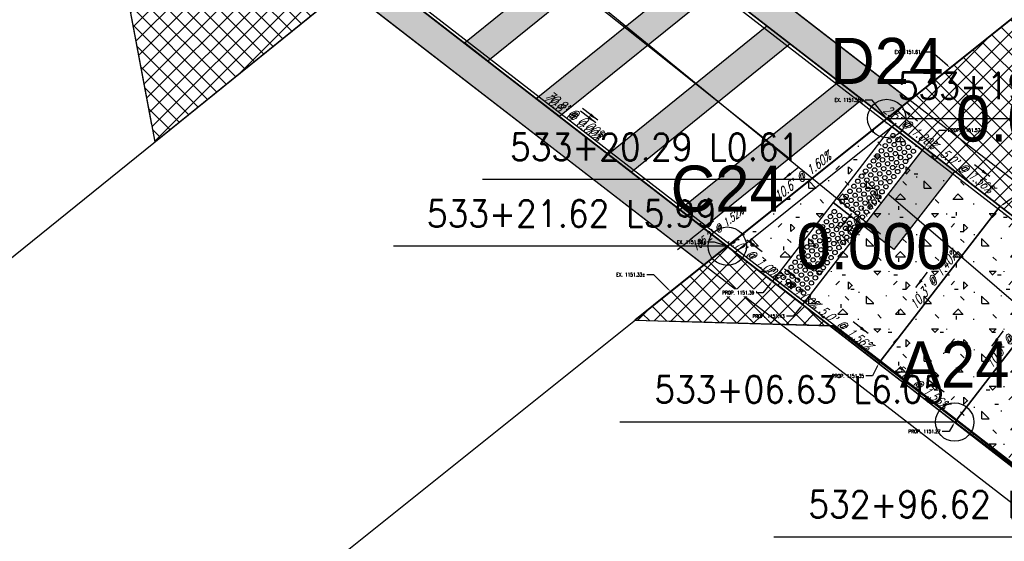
# Model space of a CAD drawing. Extents: x 167754 to 212748, y 396132 to 454338.
# Tile 27 of 147: x 178741 to 178792, y 416577 to 416604. Entities that reach past the tile are written whole.
import ezdxf
from ezdxf import colors
from ezdxf.entities.mleader import LeaderData, LeaderLine
from ezdxf.enums import TextEntityAlignment as Align
from ezdxf.math import Vec2, Vec3

# ---------------------------------------------------------------- set-up
doc = ezdxf.new("R2010")
doc.units = 0
doc.header["$MEASUREMENT"] = 0
doc.layers.get('0').update_dxf_attribs({"linetype": 'CONTINUOUS'})
for name, color, linetype, plot in [('0_3DP_MAT', 181, 'CONTINUOUS', False), ('0_EX. 3DP', 31, 'CONTINUOUS', False), ('0_QUANTITIES_PAVEMENT REMOVED', 130, 'CONTINUOUS', False)]:
    doc.layers.add(name, color=color, linetype=linetype, plot=plot)
for name, color, linetype in [('0_JLD_PR_3DP', 40, 'CONTINUOUS'), ('0_PNTS', 1, 'CONTINUOUS'), ('L141', 7, 'CONTINUOUS'), ('L148', 7, 'CONTINUOUS'), ('PNTDESC', 3, 'CONTINUOUS'), ('PNTELEV', 5, 'CONTINUOUS'), ('PNTNO', 7, 'CONTINUOUS'), ('PV_P_CURB', 3, 'CONTINUOUS'), ('PV_P_CURB_RAMP', 3, 'CONTINUOUS'), ('PV_P_CURB_RAMP_DOMES', 7, 'CONTINUOUS'), ('PV_P_CURB_RAMP_HATCH', 3, 'CONTINUOUS'), ('PV_P_GRADE_BREAKS', 3, 'CONTINUOUS'), ('PV_P_SAW_CUT_LINE', 110, 'CONTINUOUS'), ('SC_SCRATCH-6', 6, 'CONTINUOUS')]:
    doc.layers.add(name, color=color, linetype=linetype)
doc.styles.add('PTXT', font='TXT')
doc.styles.add('romans', font='romans.shx', dxfattribs={"width": 0.75, "oblique": 22.5})
doc.styles.get("Standard").update_dxf_attribs({"font": 'romans.shx', "width": 0.9})
doc.dimstyles.new('4P', dxfattribs={"dimscale": 4, "dimtxt": 0.14, "dimasz": 0.14, "dimexe": 0.05, "dimexo": 0.05, "dimgap": 0.05, "dimtad": 1, "dimzin": 0, "dimdsep": 46, "dimtxsty": 'romans', "dimcen": 0, "dimdle": 0.1, "dimclrd": 1, "dimclre": 1, "dimclrt": 7, "dimaunit": 1, "dimadec": 4, "dimazin": 0, "dimtfac": 1, "dimtmove": 0, "dimatfit": 2, "dimfxl": 1, "dimtvp": 1, "dimtolj": 1, "dimtzin": 0, "dimarcsym": 0})

# ---------------------------------------------------------------- blocks, each defined once
blk = doc.blocks.new('DOMES_5FT')
for p, q in [((-0.07, 2.499), (-2.069, 2.443)), ((-2.069, 2.443), (-1.929, -2.555)), ((0.07, -2.499), (-0.07, 2.499)), ((-1.929, -2.555), (0.07, -2.499))]:
    blk.add_line(p, q)
for centre in [(-1.725, 2.12), (-1.392, 2.13), (-1.059, 2.139), (-0.727, 2.148), (-0.394, 2.158), (-1.716, 1.788), (-1.706, 1.453), (-1.383, 1.797), (-1.374, 1.462), (-1.05, 1.806), (-1.041, 1.471), (-0.717, 1.816), (-0.708, 1.481), (-0.384, 1.825), (-0.375, 1.49), (-1.697, 1.12), (-1.364, 1.129), (-1.031, 1.138), (-0.698, 1.148), (-0.366, 1.157), (-1.688, 0.787), (-1.678, 0.454), (-1.355, 0.796), (-1.346, 0.463), (-1.022, 0.806), (-1.013, 0.473), (-0.689, 0.815), (-0.68, 0.482), (-0.356, 0.824), (-0.347, 0.491), (-1.669, 0.121), (-1.336, 0.131), (-1.003, 0.14), (-0.67, 0.149), (-0.338, 0.159), (-1.66, -0.212), (-1.65, -0.547), (-1.327, -0.202), (-1.317, -0.537), (-0.994, -0.193), (-0.985, -0.528), (-0.661, -0.184), (-0.652, -0.518), (-0.328, -0.174), (-0.319, -0.509), (-1.641, -0.881), (-1.308, -0.872), (-0.975, -0.863), (-0.642, -0.853), (-0.309, -0.844), (-1.632, -1.214), (-1.622, -1.547), (-1.299, -1.205), (-1.289, -1.538), (-0.966, -1.196), (-0.956, -1.528), (-0.633, -1.186), (-0.624, -1.519), (-0.3, -1.177), (-0.291, -1.51), (-1.613, -1.88), (-1.28, -1.871), (-0.947, -1.861), (-0.614, -1.852), (-0.281, -1.843), (-1.604, -2.213), (-1.271, -2.204), (-0.938, -2.194), (-0.605, -2.185), (-0.272, -2.175)]:
    blk.add_circle(centre, 0.115)
blk = doc.blocks.new('SPT4')
at = {"color": 0, "linetype": 'Continuous'}
blk.add_circle((0, 0), 0.5, dxfattribs=at)
blk = doc.blocks.new('SRVPNO1')
at = {"layer": 'PNTDESC', "style": 'PTXT'}
blk.add_attdef('DESC2', text='', height=1, dxfattribs=at).set_placement((0, -1.75), align=Align.CENTER)
at = {"layer": 'PNTELEV', "style": 'PTXT'}
blk.add_attdef('ELEV2', (1.5, -0.5), '', height=1, dxfattribs=at)
at = {"layer": 'PNTNO', "style": 'PTXT'}
blk.add_attdef('PT#', text='', height=1, dxfattribs=at).set_placement((0, 0.75), align=Align.CENTER)

msp = doc.modelspace()

# ---------------------------------------------------------------- hatches: boundary and pattern name
at = {"layer": 'L141', "transparency": 33554495}
h = msp.add_hatch(color=256, dxfattribs=at)
h.dxf.hatch_style = 1
h.paths.add_polyline_path([(178773.554, 416608.311), (178765.29, 416601.632), (178764.071, 416602.575), (178772.335, 416609.254)])
h = msp.add_hatch(color=256, dxfattribs=at)
h.dxf.hatch_style = 1
h.paths.add_polyline_path([(178777.294, 416605.417), (178769.029, 416598.738), (178767.81, 416599.681), (178776.075, 416606.36)])
h = msp.add_hatch(color=256, dxfattribs=at)
h.dxf.hatch_style = 1
h.paths.add_polyline_path([(178781.033, 416602.523), (178772.769, 416595.844), (178771.55, 416596.787), (178779.814, 416603.466)])
at = {"layer": 'PV_P_SAW_CUT_LINE', "transparency": 33554495}
h = msp.add_hatch(dxfattribs=at)
h.set_pattern_fill('ANSI37', color=256, scale=5)
h.paths.add_polyline_path([(178759.09, 416606.429), (178749.225, 416614.063), (178741.157, 416620.522), (178745.174, 416612.163), (178747.955, 416597.43)])

# ---------------------------------------------------------------- linework, layer by layer
at = {"layer": '0_3DP_MAT', "color": 211}
for points in [[(178769.932, 416605.383), (178773.615, 416602.444)], [(178773.615, 416602.444), (178777.299, 416599.505)], [(178777.299, 416599.505), (178780.982, 416596.565)], [(178783.265, 416594.259), (178780.101, 416590.17)]]:
    msp.add_lwpolyline(points, dxfattribs=at)
at = {"layer": '0_EX. 3DP'}
msp.add_lwpolyline([(178747.955, 416597.43), (178775.014, 416619.3)], dxfattribs=at)
for points in [[(178682.443, 416664.085, 1150.961), (178727.181, 416631.357, 1151.136), (178741.157, 416620.522, 1151.164), (178745.174, 416612.163, 1151.169), (178747.79, 416598.305, 1151.253)], [(178786.156, 416594.671, 1151.311), (178811.461, 416572.961, 1151.03)], [(178808.174, 416568.744, 1150.884), (178783.254, 416587.833, 1151.155), (178774.45, 416588.088, 1151.4)]]:
    msp.add_polyline3d(points, dxfattribs=at)
at = {"layer": '0_QUANTITIES_PAVEMENT REMOVED'}
msp.add_lwpolyline([(178747.955, 416597.43), (178756.907, 416604.665), (178760.008, 416607.178), (178768.34, 416613.905), (178771.451, 416616.419), (178775.014, 416619.3), (178759.172, 416620.408), (178746.031, 416630.007), (178747.158, 416628.737), (178741.157, 416620.522), (178741.854, 416619.071), (178745.174, 416612.163), (178747.955, 416597.43)], dxfattribs=at)
at = {"layer": 'L141'}
for points in [[(178773.554, 416608.311), (178765.29, 416601.632), (178764.071, 416602.575), (178772.335, 416609.254)], [(178777.294, 416605.417), (178769.029, 416598.738), (178767.81, 416599.681), (178776.075, 416606.36)], [(178781.033, 416602.523), (178772.769, 416595.844), (178771.55, 416596.787), (178779.814, 416603.466)]]:
    msp.add_lwpolyline(points, close=True, dxfattribs=at)
at = {"layer": 'PV_P_CURB'}
msp.add_lwpolyline([(178778.158, 416591.674), (178786.462, 416598.322)], dxfattribs=at)
at = {"layer": 'PV_P_SAW_CUT_LINE'}
msp.add_lwpolyline([(178759.09, 416606.429), (178749.225, 416614.063), (178741.157, 416620.522), (178745.174, 416612.163), (178747.955, 416597.43), (178759.09, 416606.429)], dxfattribs=at)

# ---------------------------------------------------------------- texts
at = {"layer": '0_3DP_MAT', "color": 211, "style": 'romans', "oblique": 22.5, "width": 0.75}
for s, rotation, p in [("70.8' @ 0.00%", 322.2659, (178769.563, 416598.527)), ("70.8' @ 0.00%", 322.2659, (178769.667, 416598.662)), ("70.8' @ 0.00%", 322.2659, (178769.667, 416598.662)), ("10.3' @ 1.40%", 52.2659, (178784.721, 416593.132)), ("10.3' @ 1.40%", 52.2659, (178788.675, 416590.072)), ("5.0' @ 1.56%", 322.2659, (178783.758, 416587.542)), ("10.3' @ 1.40%", 52.2659, (178792.629, 416587.012)), ("5.0' @ 1.56%", 322.2659, (178787.712, 416584.482))]:
    msp.add_text(s, height=0.48, rotation=rotation, dxfattribs=at).set_placement(p, align=Align.CENTER)
at = {"layer": '0_3DP_MAT', "style": 'romans', "oblique": 22.5, "width": 0.75}
msp.add_text("10.6' @ 1.60%", height=0.48, rotation=38.6824, dxfattribs=at).set_placement((178781.803, 416595.438), align=Align.CENTER)
at = {"layer": 'SC_SCRATCH-6', "width": 0.9}
for s, p in [('533+20.29 L0.61', (178781.509, 416597.152)), ('533+21.62 L5.99', (178777.181, 416593.687)), ('532+96.62 L5.90', (178797.034, 416578.539))]:
    msp.add_text(s, height=1.4, dxfattribs=at).set_placement(p, align=Align.MIDDLE_RIGHT)

# ---------------------------------------------------------------- leaders
at = {"layer": '0_3DP_MAT', "color": 211}
for points in [[(178771.011, 416598.547), (178770.22, 416599.159)], [(178771.011, 416598.547), (178770.22, 416599.159)], [(178786.866, 416599.136), (178787.657, 416598.524)], [(178770.907, 416598.412), (178770.116, 416599.024)], [(178791.418, 416595.614), (178790.627, 416596.226)], [(178783.617, 416592.902), (178784.229, 416593.693)], [(178787.571, 416589.842), (178788.183, 416590.633)], [(178785.089, 416587.437), (178784.299, 416588.049)], [(178791.526, 416586.782), (178792.138, 416587.573)], [(178789.044, 416584.377), (178788.253, 416584.989)]]:
    msp.add_leader(points, dimstyle='4P', override={"dimscale": 20, "dimtxt": 0.12, "dimasz": 0.024, "dimdec": 2}, dxfattribs=at)
at = {"layer": '0_3DP_MAT'}
for points in [[(178780.676, 416595.472), (178781.457, 416596.097)], [(178778.774, 416592.324), (178779.565, 416591.712)], [(178780.725, 416590.814), (178781.516, 416590.202)]]:
    msp.add_leader(points, dimstyle='4P', override={"dimscale": 20, "dimtxt": 0.12, "dimasz": 0.024, "dimdec": 2}, dxfattribs=at)
ml = msp.add_multileader_mtext('Standard', dxfattribs=at)
ml.set_content('EX. 1151.55±', color=256)
ml.set_leader_properties()
ml.build(insert=Vec2(0, 0))
ml.multileader.update_dxf_attribs({"dogleg_length": 0.36, "arrow_head_size": 0.18})
ctx = ml.context
ctx.base_point, ctx.char_height, ctx.arrow_head_size, ctx.landing_gap_size, ctx.plane_origin = Vec3(178783.073, 416599.601, 1147.995), 0.18, 0.18, 0.09, Vec3(178770.025, 416608.562, 1147.995)
ctx.text_align_type = 2
notes = []
notes.append((ctx, [(1, (1, 1, 0), (178785.295, 416599.601, 1147.995), (-1, 0), 0.36, [(0, [(178786.055, 416598.637, 1147.995)], 0, [])])]))
ctx.mtext.insert, ctx.mtext.alignment, ctx.mtext.flow_direction = Vec3(178784.845, 416599.691, 1147.995), 3, 5
ctx.mtext.has_bg_fill, ctx.mtext.bg_color, ctx.mtext.bg_scale_factor, ctx.mtext.bg_transparency, ctx.mtext.use_window_bg_color = 1, -1027028792, 1.5, 0, 1
ml = msp.add_multileader_mtext('Standard', dxfattribs=at)
ml.set_content('EX. 1151.38±', color=256)
ml.set_leader_properties()
ml.build(insert=Vec2(0, 0))
ml.multileader.update_dxf_attribs({"dogleg_length": 0.36, "arrow_head_size": 0.18})
ctx = ml.context
ctx.base_point, ctx.char_height, ctx.arrow_head_size, ctx.landing_gap_size, ctx.plane_origin = Vec3(178774.868, 416592.194, 1147.995), 0.18, 0.18, 0.09, Vec3(178761.722, 416601.915, 1147.995)
ctx.text_align_type = 2
notes.append((ctx, [(1, (1, 1, 0), (178777.09, 416592.194, 1147.995), (-1, 0), 0.36, [(0, [(178777.751, 416591.988, 1147.995)], 0, [])])]))
ctx.mtext.insert, ctx.mtext.alignment, ctx.mtext.flow_direction = Vec3(178776.64, 416592.284, 1147.995), 3, 5
ctx.mtext.has_bg_fill, ctx.mtext.bg_color, ctx.mtext.bg_scale_factor, ctx.mtext.bg_transparency, ctx.mtext.use_window_bg_color = 1, -1027028792, 1.5, 0, 1
at = {"layer": 'SC_SCRATCH-6', "has_arrowhead": 0}
for points in [[(178782.079, 416595.453), (178782.069, 416595.452), (178765.009, 416595.452)], [(178797.604, 416576.84), (178797.594, 416576.839), (178780.174, 416576.839)]]:
    msp.add_leader(points, dimstyle='4P', override={"dimscale": 20, "dimasz": 0.1}, dxfattribs=at)
for ctx, leaders in notes:
    for number, flags, end, landing, length, lines in leaders:
        leader = LeaderData()
        leader.index, (leader.has_last_leader_line, leader.has_dogleg_vector, leader.attachment_direction) = number, flags
        leader.last_leader_point, leader.dogleg_vector, leader.dogleg_length = Vec3(end), Vec3(landing), length
        for number, points, colour, breaks in lines:
            line = LeaderLine()
            line.index, line.vertices, line.color, line.breaks = number, Vec3.list(points), colors.encode_raw_color(colour), breaks
            leader.lines.append(line)
        ctx.leaders.append(leader)

# ---------------------------------------------------------------- next in the draw order: hatches: boundary and pattern name
at = {"layer": 'L141', "transparency": 33554495}
h = msp.add_hatch(color=256, dxfattribs=at)
h.dxf.hatch_style = 1
h.paths.add_polyline_path([(178759.09, 416606.429), (178757.891, 416605.46), (178776.549, 416591.022), (178777.751, 416591.988)])
h = msp.add_hatch(color=256, dxfattribs=at)
h.dxf.hatch_style = 1
h.paths.add_polyline_path([(178784.773, 416599.629), (178776.509, 416592.95), (178775.29, 416593.893), (178783.554, 416600.572)])
at = {"layer": 'PV_P_CURB_RAMP_HATCH', "transparency": 33554495}
h = msp.add_hatch(dxfattribs=at)
h.set_pattern_fill('CONCRE', color=256, scale=3, pattern_type=2)
h.set_pattern_definition([(0, (0, 0), (3, 3), [0.375, -2.625]), (90, (0, 0), (-3, 3), [0.375, -2.625]), (135, (0.375, 0), (-2.999999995, 2e-16), [0.5303301, -3.7123107]), (0, (0.375, 1.6875), (3, 3), [0.375, -2.625]), (45, (0.5625, 1.5), (0, 2.999999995), [0.2651649, -3.9774756]), (135, (0.5625, 1.5), (-2.999999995, 2e-16), [0.2651649, -3.9774756]), (0, (1.5, 2.4375), (3, 3), [0.5303301, -2.4696699]), (45, (1.5, 2.4375), (0, 2.999999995), [0.375, -3.8676408]), (135, (2.0303, 2.4375), (-2.999999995, 2e-16), [0.375, -3.8676408]), (90, (2.0625, 0.75), (-3, 3), [0.375, -2.625]), (45, (2.0625, 0.75), (0, 2.999999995), [0.2651649, -3.9774756]), (135, (2.25, 0.9375), (-2.999999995, 2e-16), [0.2651649, -3.9774756]), (0, (0.375, 0.75), (3, 3), [0.1875, -2.5125]), (0, (2.625, 1.5), (3, 3), [0.1875, -2.5125]), (90, (1.6875, 1.875), (-3, 3), [0.1875, -2.5125]), (135, (2.0625, 0.1875), (-2.999999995, 2e-16), [0.2651649, -3.9774756]), (135, (0.75, 2.25), (-2.999999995, 2e-16), [0.2651649, -3.9774756]), (45, (1.4062, 0.9844), (0, 2.999999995), [0.2651649, -3.9774756]), (90, (1.0312, 0.375), (-3, 3), [0.046875, -2.953125]), (90, (1.172, 1.6406), (-3, 3), [0.046875, -2.953125]), (90, (2.578, 2.1562), (-3, 3), [0.046875, -2.953125]), (90, (2.625, 0.5625), (-3, 3), [0.046875, -2.953125])])
edge = h.paths.add_edge_path()
edge.add_line((178803.847, 416584.907), (178795.92, 416591.003))
edge.add_line((178795.92, 416591.003), (178786.055, 416598.637))
edge.add_line((178786.055, 416598.637), (178777.751, 416591.988))
edge.add_line((178777.751, 416591.988), (178789.592, 416582.826))
edge.add_line((178789.592, 416582.826), (178797.604, 416576.84))
edge.add_line((178797.604, 416576.84), (178803.847, 416584.907))
edge.add_line((178803.847, 416584.907), (178795.92, 416591.003))

# ---------------------------------------------------------------- next in the draw order: linework, layer by layer
at = {"layer": '0_3DP_MAT'}
msp.add_lwpolyline([(178785.737, 416592.617), (178760.418, 416613.289)], dxfattribs=at)
at = {"layer": '0_3DP_MAT', "color": 211}
msp.add_lwpolyline([(178778.114, 416592.279), (178786.339, 416598.864)], dxfattribs=at)
msp.add_polyline3d([(178777.751, 416591.988, 1151.38), (178786.055, 416598.637, 1151.55)], dxfattribs=at)
at = {"layer": '0_EX. 3DP'}
msp.add_polyline3d([(178696.471, 416526.723, 1150.053), (178736.79, 416559.193, 1150.584), (178736.79, 416559.193, 1150.584), (178818.946, 416624.971, 1152.188)], dxfattribs=at)
at = {"layer": '0_PNTS'}
for p in [(178786.055, 416598.637), (178777.751, 416591.988)]:
    msp.add_point(p, dxfattribs=at)
at = {"layer": 'L141'}
for points in [[(178759.09, 416606.429), (178757.891, 416605.46), (178776.549, 416591.022), (178777.751, 416591.988)], [(178784.773, 416599.629), (178776.509, 416592.95), (178775.29, 416593.893), (178783.554, 416600.572)]]:
    msp.add_lwpolyline(points, close=True, dxfattribs=at)
at = {"layer": 'PV_P_CURB_RAMP'}
for points in [[(178803.847, 416584.907), (178795.92, 416591.003), (178795.92, 416591.003), (178786.055, 416598.637), (178777.751, 416591.988), (178789.592, 416582.826), (178797.604, 416576.84), (178803.847, 416584.907), (178803.847, 416584.907), (178795.92, 416591.003)], [(178777.928, 416592.13), (178786.23, 416598.777)], [(178783.116, 416587.837), (178777.751, 416591.988)]]:
    msp.add_lwpolyline(points, dxfattribs=at)
at = {"layer": 'SC_SCRATCH-6'}
for points in [[(178777.928, 416592.13), (178786.23, 416598.777)], [(178778.158, 416591.674), (178786.542, 416598.387)]]:
    msp.add_lwpolyline(points, dxfattribs=at)

# ---------------------------------------------------------------- next in the draw order: block references
at = {"layer": '0_PNTS', "xscale": 2, "yscale": 2, "zscale": 2}
for p in [(178786.055, 416598.637), (178777.751, 416591.988)]:
    msp.add_blockref('SPT4', p, dxfattribs=at)
at = {"layer": '0_PNTS', "xscale": 2.4, "yscale": 2.4, "zscale": 2.4}
msp.add_blockref('SRVPNO1', (178777.751, 416591.988), dxfattribs=at).add_auto_attribs({'PT#': 'C24', 'ELEV2': '0.000'})

# ---------------------------------------------------------------- next in the draw order: texts
at = {"layer": '0_EX. 3DP', "style": 'romans', "oblique": 22.5, "width": 0.75}
msp.add_text("105.2' @ 1.52%", height=0.4, rotation=38.6824, dxfattribs=at).set_placement((178777.368, 416592.706), align=Align.CENTER)

# ---------------------------------------------------------------- next in the draw order: leaders
at = {"layer": '0_EX. 3DP'}
msp.add_leader([(178775.164, 416591.808), (178777.038, 416593.308)], dimstyle='4P', override={"dimscale": 20, "dimtxt": 0.12, "dimasz": 0.04, "dimdec": 2}, dxfattribs=at)
at = {"layer": 'SC_SCRATCH-6', "has_arrowhead": 0}
for points in [[(178786.055, 416598.637), (178786.065, 416598.638), (178803.785, 416598.638)], [(178777.751, 416591.988), (178777.741, 416591.987), (178760.381, 416591.987)]]:
    msp.add_leader(points, dimstyle='4P', override={"dimscale": 20, "dimasz": 0.1}, dxfattribs=at)

# ---------------------------------------------------------------- next in the draw order: leaders
at = {"layer": '0_3DP_MAT'}
ml = msp.add_multileader_mtext('Standard', dxfattribs=at)
ml.set_content('EX. 1151.61±', color=256)
ml.set_leader_properties()
ml.build(insert=Vec2(0, 0))
ml.multileader.update_dxf_attribs({"dogleg_length": 0.36, "arrow_head_size": 0.18})
ctx = ml.context
ctx.base_point, ctx.char_height, ctx.arrow_head_size, ctx.landing_gap_size, ctx.plane_origin = Vec3(178786.196, 416602.101, -3.555), 0.18, 0.18, 0.09, Vec3(178773.147, 416611.062, -3.555)
ctx.text_align_type = 2
notes = []
notes.append((ctx, [(1, (1, 1, 0), (178788.417, 416602.101, -3.555), (-1, 0), 0.36, [(0, [(178789.352, 416601.277, -3.555)], 0, [])])]))
ctx.mtext.insert, ctx.mtext.alignment, ctx.mtext.flow_direction = Vec3(178787.967, 416602.191, -3.555), 3, 5
ctx.mtext.has_bg_fill, ctx.mtext.bg_color, ctx.mtext.bg_scale_factor, ctx.mtext.bg_transparency, ctx.mtext.use_window_bg_color = 1, -1027028792, 1.5, 0, 1
ml = msp.add_multileader_mtext('Standard', dxfattribs=at)
ml.set_content('PROP. 1151.57', color=256)
ml.set_leader_properties()
ml.build(insert=Vec2(0, 0))
ml.multileader.update_dxf_attribs({"dogleg_length": 0.36, "arrow_head_size": 0.18})
ctx = ml.context
ctx.base_point, ctx.char_height, ctx.arrow_head_size, ctx.landing_gap_size, ctx.plane_origin = Vec3(178789.157, 416598.034), 0.18, 0.18, 0.09, Vec3(178772.071, 416607.111)
notes.append((ctx, [(0, (1, 1, 0), (178788.797, 416598.034), (1, 0), 0.36, [(0, [(178788.011, 416597.123)], 0, [])])]))
ctx.mtext.insert, ctx.mtext.flow_direction = Vec3(178789.247, 416598.124), 5
ctx.mtext.has_bg_fill, ctx.mtext.bg_color, ctx.mtext.bg_scale_factor, ctx.mtext.bg_transparency, ctx.mtext.use_window_bg_color = 1, -1027028792, 1.5, 0, 1
ml = msp.add_multileader_mtext('Standard', dxfattribs=at)
ml.set_content('PROP. 1151.50', color=256)
ml.set_leader_properties()
ml.build(insert=Vec2(0, 0))
ml.multileader.update_dxf_attribs({"dogleg_length": 0.36, "arrow_head_size": 0.18})
ctx = ml.context
ctx.base_point, ctx.char_height, ctx.arrow_head_size, ctx.landing_gap_size, ctx.plane_origin = Vec3(178793.663, 416595.023, 1148.209), 0.18, 0.18, 0.09, Vec3(178775.308, 416604.466, 1148.209)
notes.append((ctx, [(0, (1, 1, 0), (178793.303, 416595.023, 1148.209), (1, 0), 0.36, [(0, [(178791.965, 416594.063, 1148.209)], 0, [])])]))
ctx.mtext.insert, ctx.mtext.flow_direction = Vec3(178793.753, 416595.113, 1148.209), 5
ctx.mtext.has_bg_fill, ctx.mtext.bg_color, ctx.mtext.bg_scale_factor, ctx.mtext.bg_transparency, ctx.mtext.use_window_bg_color = 1, -1027028792, 1.5, 0, 1
ml = msp.add_multileader_mtext('Standard', dxfattribs=at)
ml.set_content('EX. 1151.33±', color=256)
ml.set_leader_properties()
ml.build(insert=Vec2(0, 0))
ml.multileader.update_dxf_attribs({"dogleg_length": 0.36, "arrow_head_size": 0.18})
ctx = ml.context
ctx.base_point, ctx.char_height, ctx.arrow_head_size, ctx.landing_gap_size, ctx.plane_origin = Vec3(178771.708, 416590.502, 1147.995), 0.18, 0.18, 0.09, Vec3(178758.66, 416599.463, 1147.995)
ctx.text_align_type = 2
notes.append((ctx, [(1, (1, 1, 0), (178773.93, 416590.502, 1147.995), (-1, 0), 0.36, [(0, [(178774.805, 416589.63, 1147.995)], 0, [])])]))
ctx.mtext.insert, ctx.mtext.alignment, ctx.mtext.flow_direction = Vec3(178773.48, 416590.592, 1147.995), 3, 5
ctx.mtext.has_bg_fill, ctx.mtext.bg_color, ctx.mtext.bg_scale_factor, ctx.mtext.bg_transparency, ctx.mtext.use_window_bg_color = 1, -1027028792, 1.5, 0, 1
ml = msp.add_multileader_mtext('Standard', dxfattribs=at)
ml.set_content('PROP. 1151.43', color=256)
ml.set_leader_properties()
ml.build(insert=Vec2(0, 0))
ml.multileader.update_dxf_attribs({"dogleg_length": 0.36, "arrow_head_size": 0.18})
ctx = ml.context
ctx.base_point, ctx.char_height, ctx.arrow_head_size, ctx.landing_gap_size, ctx.plane_origin = Vec3(178778.808, 416588.34, 1151.43), 0.18, 0.18, 0.09, Vec3(178765.478, 416598.731, 1151.43)
ctx.text_align_type = 2
notes.append((ctx, [(1, (1, 1, 0), (178781.191, 416588.34, 1151.43), (-1, 0), 0.36, [(0, [(178781.683, 416588.946, 1151.43)], 0, [])])]))
ctx.mtext.insert, ctx.mtext.alignment, ctx.mtext.flow_direction = Vec3(178780.741, 416588.43, 1151.43), 3, 5
ctx.mtext.has_bg_fill, ctx.mtext.bg_color, ctx.mtext.bg_scale_factor, ctx.mtext.bg_transparency, ctx.mtext.use_window_bg_color = 1, -1027028792, 1.5, 0, 1
ml = msp.add_multileader_mtext('Standard', dxfattribs=at)
ml.set_content('PROP. 1151.35', color=256)
ml.set_leader_properties()
ml.build(insert=Vec2(0, 0))
ml.multileader.update_dxf_attribs({"dogleg_length": 0.36, "arrow_head_size": 0.18})
ctx = ml.context
ctx.base_point, ctx.char_height, ctx.arrow_head_size, ctx.landing_gap_size, ctx.plane_origin = Vec3(178782.936, 416585.228), 0.18, 0.18, 0.09, Vec3(178768.835, 416596.045)
ctx.text_align_type = 2
notes.append((ctx, [(1, (1, 1, 0), (178785.319, 416585.228), (-1, 0), 0.36, [(0, [(178785.637, 416585.886)], 0, [])])]))
ctx.mtext.insert, ctx.mtext.alignment, ctx.mtext.flow_direction = Vec3(178784.869, 416585.318), 3, 5
ctx.mtext.has_bg_fill, ctx.mtext.bg_color, ctx.mtext.bg_scale_factor, ctx.mtext.bg_transparency, ctx.mtext.use_window_bg_color = 1, -1027028792, 1.5, 0, 1
ml = msp.add_multileader_mtext('Standard', dxfattribs=at)
ml.set_content('PROP. 1151.27', color=256)
ml.set_leader_properties()
ml.build(insert=Vec2(0, 0))
ml.multileader.update_dxf_attribs({"dogleg_length": 0.36, "arrow_head_size": 0.18})
ctx = ml.context
ctx.base_point, ctx.char_height, ctx.arrow_head_size, ctx.landing_gap_size, ctx.plane_origin = Vec3(178786.923, 416582.341, 1147.995), 0.18, 0.18, 0.09, Vec3(178772.924, 416593.231, 1147.995)
ctx.text_align_type = 2
notes.append((ctx, [(1, (1, 1, 0), (178789.307, 416582.341, 1147.995), (-1, 0), 0.36, [(0, [(178789.592, 416582.826, 1147.995)], 0, [])])]))
ctx.mtext.insert, ctx.mtext.alignment, ctx.mtext.flow_direction = Vec3(178788.857, 416582.431, 1147.995), 3, 5
ctx.mtext.has_bg_fill, ctx.mtext.bg_color, ctx.mtext.bg_scale_factor, ctx.mtext.bg_transparency, ctx.mtext.use_window_bg_color = 1, -1027028792, 1.5, 0, 1
for ctx, leaders in notes:
    for number, flags, end, landing, length, lines in leaders:
        leader = LeaderData()
        leader.index, (leader.has_last_leader_line, leader.has_dogleg_vector, leader.attachment_direction) = number, flags
        leader.last_leader_point, leader.dogleg_vector, leader.dogleg_length = Vec3(end), Vec3(landing), length
        for number, points, colour, breaks in lines:
            line = LeaderLine()
            line.index, line.vertices, line.color, line.breaks = number, Vec3.list(points), colors.encode_raw_color(colour), breaks
            leader.lines.append(line)
        ctx.leaders.append(leader)

# ---------------------------------------------------------------- next in the draw order: hatches: boundary and pattern name
at = {"layer": 'L141', "transparency": 33554495}
h = msp.add_hatch(color=256, dxfattribs=at)
h.dxf.hatch_style = 1
h.paths.add_polyline_path([(178787.26, 416599.601), (178786.055, 416598.637), (178767.358, 416613.106), (178768.552, 416614.078)])
at = {"layer": 'L148', "transparency": 33554495}
h = msp.add_hatch(color=256, dxfattribs=at)
h.dxf.hatch_style = 1
h.paths.add_polyline_path([(178788.011, 416597.123), (178789.593, 416595.899), (178786.429, 416591.811), (178784.847, 416593.035)])
at = {"layer": 'PV_P_SAW_CUT_LINE', "transparency": 33554495}
h = msp.add_hatch(dxfattribs=at)
h.set_pattern_fill('ANSI37', color=256, scale=5)
h.paths.add_polyline_path([(178803.264, 416585.355), (178813.787, 416577.351), (178802.712, 416592.413), (178802.622, 416611.036), (178802.618, 416611.898), (178786.055, 416598.637), (178795.92, 416591.003)])
h = msp.add_hatch(dxfattribs=at)
h.set_pattern_fill('ANSI37', color=256, scale=5)
h.paths.add_polyline_path([(178772.934, 416588.132), (178783.116, 416587.837), (178777.751, 416591.988)])

# ---------------------------------------------------------------- next in the draw order: linework, layer by layer
at = {"layer": '0_3DP_MAT', "color": 211}
for points in [[(178748.076, 416629.924), (178804.711, 416586.097)], [(178747.158, 416628.737), (178803.793, 416584.911)], [(178747.688, 416628.112), (178803.689, 416584.776)], [(178741.568, 416620.203), (178797.569, 416576.868)], [(178741.464, 416620.069), (178797.465, 416576.733)], [(178740.546, 416618.882), (178796.547, 416575.547)], [(178785.637, 416585.886), (178791.965, 416594.063)]]:
    msp.add_lwpolyline(points, dxfattribs=at)
at = {"layer": '0_3DP_MAT'}
for points in [[(178786.23, 416598.777, 1151.55), (178789.352, 416601.277, 1151.61)], [(178781.683, 416588.946, 1151.43), (178785.637, 416585.886, 1151.352)]]:
    msp.add_polyline3d(points, dxfattribs=at)
at = {"layer": '0_3DP_MAT', "color": 211}
for points in [[(178786.055, 416598.637, 1151.55), (178788.011, 416597.123, 1151.575)], [(178781.683, 416588.946, 1151.43), (178788.011, 416597.123, 1151.575)], [(178788.011, 416597.123, 1151.575), (178791.965, 416594.063, 1151.497), (178795.92, 416591.003, 1151.419)], [(178791.965, 416594.063, 1151.497), (178785.637, 416585.886, 1151.352)], [(178795.92, 416591.003, 1151.419), (178789.592, 416582.826, 1151.274)]]:
    msp.add_polyline3d(points, dxfattribs=at)
at = {"layer": '0_EX. 3DP'}
msp.add_polyline3d([(178682.819, 416545.626, 1150.172), (178722.177, 416576.596, 1150.503), (178802.932, 416641.863, 1152.914), (178845.564, 416674.116, 1153.883)], dxfattribs=at)
at = {"layer": '0_JLD_PR_3DP'}
msp.add_polyline3d([(178797.604, 416576.84, 1151.21), (178789.592, 416582.826, 1151.274)], dxfattribs=at)
at = {"layer": '0_PNTS'}
msp.add_point((178789.592, 416582.826), dxfattribs=at)
at = {"layer": '0_QUANTITIES_PAVEMENT REMOVED'}
msp.add_lwpolyline([(178772.934, 416588.132), (178783.254, 416587.833), (178797.604, 416576.84), (178803.847, 416584.907), (178813.787, 416577.351), (178802.712, 416592.413), (178802.618, 416611.898), (178789.352, 416601.277), (178786.23, 416598.777), (178777.928, 416592.13), (178774.805, 416589.63), (178772.934, 416588.132)], dxfattribs=at)
at = {"layer": 'L141'}
msp.add_lwpolyline([(178787.26, 416599.601), (178786.055, 416598.637), (178767.358, 416613.106), (178768.552, 416614.078)], close=True, dxfattribs=at)
at = {"layer": 'L148'}
msp.add_lwpolyline([(178788.011, 416597.123), (178789.593, 416595.899), (178786.429, 416591.811), (178784.847, 416593.035), (178788.011, 416597.123)], close=True, dxfattribs=at)
at = {"layer": 'PV_P_GRADE_BREAKS'}
for points in [[(178781.683, 416588.946), (178788.011, 416597.123)], [(178785.637, 416585.886), (178791.965, 416594.063)], [(178789.592, 416582.826), (178795.92, 416591.003)]]:
    msp.add_lwpolyline(points, dxfattribs=at)
at = {"layer": 'PV_P_SAW_CUT_LINE', "elevation": 1151.23}
msp.add_lwpolyline([(178803.264, 416585.355), (178813.787, 416577.351), (178802.712, 416592.413), (178802.622, 416611.036), (178802.618, 416611.898), (178786.055, 416598.637), (178795.92, 416591.003), (178803.264, 416585.355)], dxfattribs=at)
at = {"layer": 'PV_P_SAW_CUT_LINE'}
msp.add_lwpolyline([(178772.934, 416588.132), (178783.116, 416587.837), (178777.751, 416591.988), (178772.934, 416588.132)], dxfattribs=at)

# ---------------------------------------------------------------- next in the draw order: block references
at = {"layer": '0_PNTS', "xscale": 2.4, "yscale": 2.4, "zscale": 2.4}
for p, values in [((178786.055, 416598.637), {'PT#': 'D24', 'ELEV2': '0.000'}), ((178789.592, 416582.826), {'PT#': 'A24', 'ELEV2': '0.000'})]:
    msp.add_blockref('SRVPNO1', p, dxfattribs=at).add_auto_attribs(values)
at = {"layer": '0_PNTS', "xscale": 2, "yscale": 2, "zscale": 2}
msp.add_blockref('SPT4', (178789.592, 416582.826), dxfattribs=at)
at = {"layer": 'PV_P_CURB_RAMP_DOMES', "rotation": 320.6572361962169}
for p in [(178786.377, 416595.012), (178783.317, 416591.057)]:
    msp.add_blockref('DOMES_5FT', p, dxfattribs=at)

# ---------------------------------------------------------------- next in the draw order: texts
at = {"layer": '0_3DP_MAT', "color": 211, "style": 'romans', "oblique": 22.5, "width": 0.75}
for s, p in [("2.5' @ 1.00%", (178787.131, 416598.007)), ("5.0' @ 1.56%", (178790.086, 416595.72))]:
    msp.add_text(s, height=0.48, rotation=322.2659, dxfattribs=at).set_placement(p, align=Align.CENTER)
at = {"layer": 'SC_SCRATCH-6', "width": 0.9}
msp.add_text('533+19.07 R4.34', height=1.4, dxfattribs=at).set_placement((178786.625, 416600.338), align=Align.MIDDLE_LEFT)
msp.add_text('533+06.63 L6.05', height=1.4, dxfattribs=at).set_placement((178789.022, 416584.525), align=Align.MIDDLE_RIGHT)

# ---------------------------------------------------------------- next in the draw order: leaders
at = {"layer": 'SC_SCRATCH-6', "has_arrowhead": 0}
msp.add_leader([(178789.592, 416582.826), (178789.582, 416582.825), (178772.162, 416582.825)], dimstyle='4P', override={"dimscale": 20, "dimasz": 0.1}, dxfattribs=at)

# ---------------------------------------------------------------- next in the draw order: leaders
at = {"layer": '0_3DP_MAT'}
ml = msp.add_multileader_mtext('Standard', dxfattribs=at)
ml.set_content('PROP. 1151.39', color=256)
ml.set_leader_properties()
ml.build(insert=Vec2(0, 0))
ml.multileader.update_dxf_attribs({"dogleg_length": 0.36, "arrow_head_size": 0.18})
ctx = ml.context
ctx.base_point, ctx.char_height, ctx.arrow_head_size, ctx.landing_gap_size, ctx.plane_origin = Vec3(178777.234, 416589.564, 0.016), 0.18, 0.18, 0.09, Vec3(178763.896, 416599.955, 0.016)
ctx.text_align_type = 2
notes = []
notes.append((ctx, [(1, (1, 1, 0), (178779.61, 416589.564, 0.016), (-1, 0), 0.36, [(0, [(178780.101, 416590.17, 0.016)], 0, [])])]))
ctx.mtext.insert, ctx.mtext.alignment, ctx.mtext.flow_direction = Vec3(178779.16, 416589.654, 0.016), 3, 5
ctx.mtext.has_bg_fill, ctx.mtext.bg_color, ctx.mtext.bg_scale_factor, ctx.mtext.bg_transparency, ctx.mtext.use_window_bg_color = 1, -1027028792, 1.5, 0, 1
for ctx, leaders in notes:
    for number, flags, end, landing, length, lines in leaders:
        leader = LeaderData()
        leader.index, (leader.has_last_leader_line, leader.has_dogleg_vector, leader.attachment_direction) = number, flags
        leader.last_leader_point, leader.dogleg_vector, leader.dogleg_length = Vec3(end), Vec3(landing), length
        for number, points, colour, breaks in lines:
            line = LeaderLine()
            line.index, line.vertices, line.color, line.breaks = number, Vec3.list(points), colors.encode_raw_color(colour), breaks
            leader.lines.append(line)
        ctx.leaders.append(leader)

# ---------------------------------------------------------------- next in the draw order: linework, layer by layer
msp.add_polyline3d([(178781.683, 416588.946, 1151.43), (178780.101, 416590.17, 1151.41), (178777.751, 416591.988, 1151.38)], dxfattribs=at)

# ---------------------------------------------------------------- next in the draw order: texts
at = {"layer": '0_3DP_MAT', "style": 'romans', "oblique": 22.5, "width": 0.75}
for s, p in [("3.0' @ 1.00%", (178779.024, 416591.206)), ("2.0' @ 1.00%", (178780.99, 416589.684))]:
    msp.add_text(s, height=0.48, rotation=322.2659, dxfattribs=at).set_placement(p, align=Align.CENTER)

doc.saveas('drawing.dxf')
